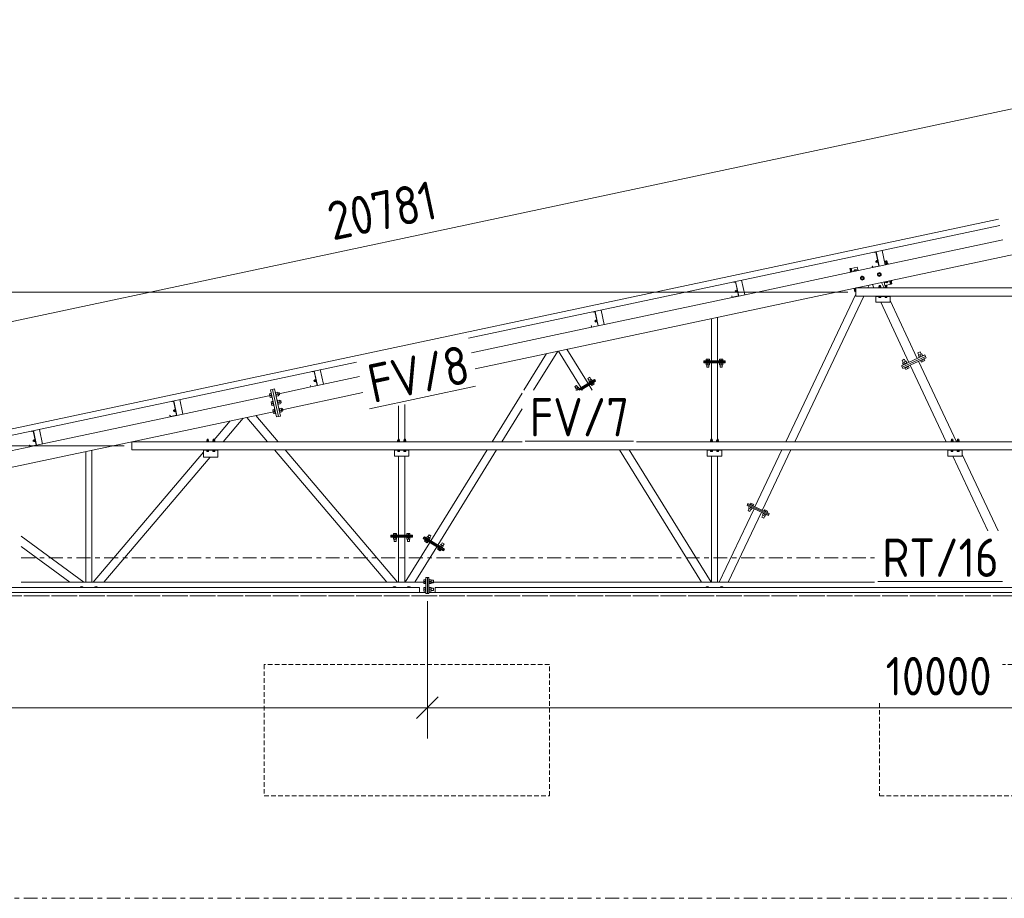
# Model space of a CAD drawing. Header units: millimetres. Extents: x -76 to 1111, y -178 to 661.
# Tile 8 of 91: x 92 to 220, y 0 to 114. Entities that reach past the tile are written whole.
import ezdxf

# ---------------------------------------------------------------- set-up
doc = ezdxf.new("R2010")
doc.units = ezdxf.units.MM
doc.header["$LTSCALE"] = 0.6
for name, pattern in [('VERDECKT2', [1.5, 1, -0.5]), ('XKITLINE00', [0]), ('XKITLINE03', [6, 3, -1, 1, -1])]:
    doc.linetypes.add(name, pattern=pattern)
for name, color, linetype, lineweight in [('Bolt', 7, 'Continuous', 0), ('Part', 2, 'Continuous', 0), ('PartMark', 3, 'Continuous', 0), ('S-GRID', 1, 'Continuous', 0), ('Z-DIMENSIONS', 1, 'Continuous', 0)]:
    doc.layers.add(name, color=color, linetype=linetype, lineweight=lineweight)
doc.styles.add('ISOCPEUR', font='ISOCPEUR.TTF')

msp = doc.modelspace()

# ---------------------------------------------------------------- linework, layer by layer
at = {"layer": 'Bolt', "color": 3, "linetype": 'XKITLINE00', "lineweight": 0}
for p, q in [((202.73, 83.98), (202.84, 84)), ((202.73, 83.98), (202.73, 83.98)), ((202.84, 84.01), (202.85, 83.95)), ((202.85, 83.95), (202.98, 83.98)), ((202.97, 84.03), (202.97, 84.03)), ((202.97, 84.03), (202.99, 83.95)), ((202.99, 83.95), (203.02, 83.96)), ((202.98, 82.83), (203.08, 82.85)), ((202.98, 82.83), (202.98, 82.82)), ((202.98, 82.82), (203.01, 82.67)), ((203.01, 82.67), (203.12, 82.7)), ((203.07, 82.9), (203.2, 82.93)), ((203.07, 82.9), (203.13, 82.65)), ((203.1, 82.77), (203.23, 82.8)), ((203.13, 82.65), (203.26, 82.68)), ((203.2, 82.96), (203.23, 82.97)), ((203.2, 82.96), (203.26, 82.65)), ((203.26, 82.65), (203.3, 82.65)), ((204.52, 82.46), (204.57, 82.47)), ((204.62, 82.47), (204.57, 82.47)), ((204.66, 82.43), (204.62, 82.47)), ((204.66, 82.42), (204.66, 82.43)), ((199.7, 81.42), (199.67, 81.37)), ((199.67, 81.37), (199.67, 81.36)), ((199.72, 81.44), (199.7, 81.42)), ((200.18, 81.62), (200.13, 81.52)), ((200.13, 81.52), (200.13, 81.46)), ((200.16, 81.53), (200.21, 81.63)), ((200.16, 81.47), (200.16, 81.53)), ((200.26, 81.67), (200.18, 81.62)), ((200.19, 81.47), (200.21, 81.62)), ((200.21, 81.63), (200.29, 81.68)), ((200.21, 81.62), (200.49, 81.68)), ((200.26, 81.67), (200.29, 81.68)), ((200.29, 81.68), (200.38, 81.67)), ((200.29, 81.5), (200.32, 81.64)), ((200.38, 81.67), (200.4, 81.66)), ((200.57, 81.56), (200.49, 81.68)), ((201.08, 80.78), (201.01, 80.56)), ((201.31, 80.83), (201.08, 80.78)), ((201.46, 80.65), (201.31, 80.83)), ((201.39, 80.44), (201.46, 80.65)), ((203.3, 81.25), (203.23, 81.03)), ((203.23, 81.03), (203.38, 80.86)), ((203.52, 81.3), (203.3, 81.25)), ((203.38, 80.86), (203.61, 80.91)), ((203.68, 81.13), (203.52, 81.3)), ((203.61, 80.91), (203.68, 81.13)), ((184.48, 80.1), (184.47, 80.11)), ((184.48, 80.1), (184.58, 80.12)), ((184.58, 80.13), (184.59, 80.07)), ((184.59, 80.07), (184.72, 80.1)), ((184.71, 80.16), (184.71, 80.15)), ((184.71, 80.15), (184.73, 80.07)), ((184.73, 80.07), (184.76, 80.08)), ((200.59, 79.33), (200.58, 79.38)), ((200.62, 79.33), (200.6, 79.38)), ((200.67, 79.33), (200.63, 79.39)), ((200.77, 79.36), (200.74, 79.41)), ((201.01, 80.56), (201.16, 80.39)), ((201.16, 80.39), (201.39, 80.44)), ((203.69, 79.37), (203.37, 79.37)), ((203.37, 79.33), (203.37, 79.37)), ((203.4, 79.5), (203.65, 79.5)), ((203.4, 79.37), (203.4, 79.5)), ((203.61, 79.66), (203.45, 79.66)), ((203.45, 79.5), (203.45, 79.66)), ((203.53, 79.37), (203.53, 79.5)), ((203.61, 79.5), (203.61, 79.66)), ((203.65, 79.5), (203.65, 79.37)), ((203.69, 79.33), (203.69, 79.37)), ((204.24, 80.02), (204.16, 80.14)), ((204.49, 79.37), (204.17, 79.37)), ((204.17, 79.33), (204.17, 79.37)), ((204.2, 79.5), (204.45, 79.5)), ((204.2, 79.37), (204.2, 79.5)), ((204.51, 80.08), (204.24, 80.02)), ((204.41, 79.66), (204.25, 79.66)), ((204.25, 79.5), (204.25, 79.66)), ((204.33, 79.37), (204.33, 79.5)), ((204.35, 80.03), (204.34, 80.04)), ((204.44, 80.01), (204.35, 80.03)), ((204.39, 80.05), (204.41, 80.19)), ((204.41, 79.5), (204.41, 79.66)), ((204.52, 80.06), (204.44, 80.01)), ((204.44, 80.01), (204.47, 80.02)), ((204.45, 79.5), (204.45, 79.37)), ((204.47, 80.02), (204.55, 80.07)), ((204.49, 79.33), (204.49, 79.37)), ((204.53, 80.22), (204.51, 80.08)), ((204.56, 80.16), (204.52, 80.06)), ((204.55, 80.07), (204.59, 80.17)), ((204.56, 80.22), (204.56, 80.16)), ((204.59, 80.17), (204.59, 80.23)), ((204.99, 80.25), (205.04, 80.26)), ((205.04, 80.26), (205.08, 80.28)), ((205.08, 80.28), (205.1, 80.34)), ((184.72, 78.95), (184.82, 78.97)), ((184.72, 78.95), (184.72, 78.94)), ((184.72, 78.94), (184.75, 78.79)), ((184.75, 78.79), (184.86, 78.81)), ((184.81, 79.02), (184.94, 79.04)), ((184.81, 79.02), (184.87, 78.77)), ((184.84, 78.89), (184.97, 78.92)), ((184.87, 78.77), (185, 78.8)), ((184.94, 79.08), (185, 78.76)), ((184.94, 79.08), (184.97, 79.08)), ((185, 78.76), (185.04, 78.77)), ((200.12, 79.28), (200.16, 79.24)), ((200.16, 79.24), (200.19, 79.23)), ((203.37, 78.19), (203.37, 78.23)), ((203.69, 78.19), (203.37, 78.19)), ((203.41, 78.09), (203.41, 78.19)), ((203.65, 78.09), (203.41, 78.09)), ((203.53, 78.09), (203.53, 78.19)), ((203.65, 78.09), (203.65, 78.19)), ((203.69, 78.19), (203.69, 78.23)), ((204.17, 78.19), (204.17, 78.23)), ((204.49, 78.19), (204.17, 78.19)), ((204.21, 78.09), (204.21, 78.19)), ((204.45, 78.09), (204.21, 78.09)), ((204.33, 78.09), (204.33, 78.19)), ((204.45, 78.09), (204.45, 78.19)), ((204.49, 78.19), (204.49, 78.23)), ((166.21, 76.23), (166.21, 76.23)), ((166.21, 76.23), (166.22, 76.22)), ((166.22, 76.22), (166.32, 76.24)), ((166.32, 76.25), (166.33, 76.19)), ((166.33, 76.19), (166.46, 76.22)), ((166.45, 76.28), (166.47, 76.19)), ((166.47, 76.19), (166.5, 76.19)), ((166.46, 75.07), (166.57, 75.09)), ((166.46, 75.07), (166.46, 75.06)), ((166.46, 75.06), (166.49, 74.91)), ((166.49, 74.91), (166.6, 74.93)), ((166.56, 75.14), (166.69, 75.16)), ((166.56, 75.14), (166.61, 74.89)), ((166.58, 75.01), (166.71, 75.04)), ((166.61, 74.89), (166.74, 74.92)), ((166.68, 75.2), (166.75, 74.88)), ((166.68, 75.2), (166.71, 75.2)), ((166.75, 74.88), (166.78, 74.89)), ((208.76, 71.02), (208.47, 70.88)), ((208.6, 70.61), (208.47, 70.88)), ((208.96, 70.78), (208.53, 70.57)), ((208.53, 70.57), (208.63, 70.34)), ((209.12, 70.57), (208.58, 70.32)), ((208.85, 70.44), (208.74, 70.67)), ((208.89, 70.74), (208.76, 71.02)), ((209.07, 70.55), (208.96, 70.78)), ((209.14, 70.52), (209.12, 70.57)), ((181.41, 69.91), (180.91, 69.91)), ((180.91, 69.87), (180.91, 69.91)), ((180.91, 69.56), (180.91, 69.6)), ((181.41, 69.56), (180.91, 69.56)), ((180.96, 69.91), (180.96, 70.07)), ((181.36, 70.07), (180.96, 70.07)), ((180.96, 69.35), (180.96, 69.56)), ((181.36, 69.35), (180.96, 69.35)), ((181.03, 69.04), (181.03, 69.35)), ((181.16, 69.91), (181.16, 70.07)), ((181.16, 69.35), (181.16, 69.56)), ((181.29, 69.04), (181.29, 69.35)), ((181.36, 69.91), (181.36, 70.07)), ((181.36, 69.35), (181.36, 69.56)), ((181.41, 69.87), (181.41, 69.91)), ((181.41, 69.56), (181.41, 69.6)), ((183.14, 69.91), (182.65, 69.91)), ((182.65, 69.87), (182.65, 69.91)), ((182.65, 69.56), (182.65, 69.6)), ((183.14, 69.56), (182.65, 69.56)), ((182.69, 69.91), (182.69, 70.07)), ((183.09, 70.07), (182.69, 70.07)), ((182.69, 69.35), (182.69, 69.56)), ((183.09, 69.35), (182.69, 69.35)), ((182.76, 69.04), (182.76, 69.35)), ((182.89, 69.91), (182.89, 70.07)), ((182.89, 69.35), (182.89, 69.56)), ((183.03, 69.04), (183.03, 69.35)), ((183.09, 69.91), (183.09, 70.07)), ((183.09, 69.35), (183.09, 69.56)), ((183.14, 69.87), (183.14, 69.91)), ((183.14, 69.56), (183.14, 69.6)), ((206.7, 70.06), (206.42, 69.92)), ((206.55, 69.64), (206.42, 69.92)), ((206.91, 69.81), (206.47, 69.61)), ((206.47, 69.61), (206.58, 69.38)), ((207.06, 69.61), (206.53, 69.36)), ((206.56, 69.31), (206.53, 69.36)), ((206.8, 69.48), (206.69, 69.71)), ((206.84, 69.78), (206.7, 70.06)), ((207.28, 69.15), (206.75, 68.9)), ((207.02, 69.58), (206.91, 69.81)), ((207.09, 69.56), (207.06, 69.61)), ((207.28, 69.15), (207.26, 69.2)), ((208.61, 70.27), (208.58, 70.32)), ((208.8, 69.86), (208.78, 69.91)), ((209.33, 70.11), (208.8, 69.86)), ((208.93, 69.7), (208.85, 69.88)), ((209.37, 69.91), (208.93, 69.7)), ((209.15, 69.8), (209.07, 69.99)), ((209.28, 70.09), (209.37, 69.91)), ((209.33, 70.11), (209.31, 70.16)), ((129.69, 68.48), (129.7, 68.46)), ((129.7, 68.45), (129.8, 68.48)), ((129.7, 68.46), (129.7, 68.45)), ((129.8, 68.5), (129.81, 68.43)), ((129.81, 68.43), (129.94, 68.46)), ((129.93, 68.53), (129.95, 68.43)), ((129.95, 68.43), (129.98, 68.43)), ((181.29, 69.04), (181.03, 69.04)), ((183.03, 69.04), (182.76, 69.04)), ((206.75, 68.9), (206.72, 68.95)), ((206.88, 68.74), (206.8, 68.92)), ((207.32, 68.94), (206.88, 68.74)), ((207.1, 68.84), (207.01, 69.02)), ((207.23, 69.12), (207.32, 68.94)), ((129.94, 67.31), (130.05, 67.33)), ((129.94, 67.31), (129.95, 67.3)), ((129.95, 67.3), (129.98, 67.15)), ((129.98, 67.15), (130.08, 67.17)), ((130.04, 67.37), (130.17, 67.4)), ((130.04, 67.37), (130.09, 67.13)), ((130.06, 67.25), (130.19, 67.28)), ((130.09, 67.13), (130.22, 67.15)), ((130.16, 67.43), (130.19, 67.44)), ((130.16, 67.43), (130.23, 67.12)), ((130.23, 67.12), (130.26, 67.13)), ((164.1, 66.67), (163.87, 66.52)), ((164.26, 66.4), (164.1, 66.67)), ((165.8, 67.72), (165.57, 67.58)), ((165.73, 67.32), (165.57, 67.58)), ((166.02, 67.49), (165.68, 67.28)), ((165.68, 67.28), (165.79, 67.1)), ((166.17, 67.33), (165.75, 67.07)), ((165.77, 67.04), (165.75, 67.07)), ((165.96, 67.46), (165.8, 67.72)), ((165.96, 67.2), (165.85, 67.39)), ((165.93, 66.78), (165.91, 66.81)), ((166.35, 67.04), (165.93, 66.78)), ((166.06, 66.66), (165.97, 66.8)), ((166.13, 67.31), (166.02, 67.49)), ((166.4, 66.87), (166.06, 66.66)), ((166.23, 66.77), (166.14, 66.91)), ((166.19, 67.3), (166.17, 67.33)), ((166.31, 67.02), (166.4, 66.87)), ((166.35, 67.04), (166.33, 67.07)), ((124.16, 65.56), (124.35, 65.6)), ((124.16, 65.56), (124.26, 65.09)), ((124.21, 65.32), (124.4, 65.37)), ((124.34, 65.65), (124.4, 65.66)), ((124.34, 65.65), (124.47, 65.08)), ((124.92, 65.78), (124.97, 65.79)), ((124.97, 65.79), (125.09, 65.21)), ((124.98, 65.73), (125.23, 65.79)), ((125.03, 65.5), (125.28, 65.55)), ((125.33, 65.32), (125.08, 65.26)), ((125.23, 65.79), (125.33, 65.32)), ((125.25, 65.71), (125.41, 65.74)), ((125.31, 65.4), (125.48, 65.43)), ((125.41, 65.74), (125.48, 65.43)), ((164.03, 66.26), (163.87, 66.52)), ((164.32, 66.44), (163.98, 66.23)), ((163.98, 66.23), (164.09, 66.05)), ((164.06, 66.03), (164.05, 66.02)), ((164.47, 66.28), (164.06, 66.03)), ((164.26, 66.15), (164.15, 66.33)), ((164.43, 66.26), (164.32, 66.44)), ((164.49, 66.25), (164.47, 66.28)), ((111.43, 64.6), (111.44, 64.57)), ((111.44, 64.57), (111.54, 64.6)), ((111.54, 64.62), (111.55, 64.55)), ((111.55, 64.55), (111.69, 64.58)), ((111.67, 64.65), (111.69, 64.54)), ((111.69, 64.54), (111.72, 64.55)), ((124.26, 65.09), (124.45, 65.13)), ((124.38, 64.52), (124.58, 64.56)), ((124.38, 64.52), (124.48, 64.05)), ((124.43, 64.28), (124.63, 64.32)), ((124.47, 65.08), (124.52, 65.09)), ((124.48, 64.05), (124.68, 64.09)), ((124.57, 64.61), (124.62, 64.62)), ((124.57, 64.61), (124.69, 64.04)), ((124.69, 64.04), (124.74, 64.05)), ((125.04, 65.2), (125.09, 65.21)), ((125.14, 64.73), (125.19, 64.74)), ((125.19, 64.74), (125.31, 64.17)), ((125.2, 64.69), (125.45, 64.74)), ((125.25, 64.46), (125.5, 64.51)), ((125.26, 64.16), (125.31, 64.17)), ((125.55, 64.27), (125.3, 64.22)), ((125.45, 64.74), (125.55, 64.27)), ((125.47, 64.67), (125.64, 64.7)), ((125.53, 64.35), (125.7, 64.39)), ((125.64, 64.7), (125.7, 64.39)), ((111.68, 63.43), (111.79, 63.45)), ((111.68, 63.43), (111.69, 63.42)), ((111.69, 63.42), (111.72, 63.27)), ((111.72, 63.27), (111.82, 63.29)), ((111.78, 63.49), (111.91, 63.52)), ((111.78, 63.49), (111.83, 63.25)), ((111.81, 63.37), (111.94, 63.4)), ((111.83, 63.25), (111.96, 63.27)), ((111.9, 63.55), (111.94, 63.56)), ((111.9, 63.55), (111.97, 63.24)), ((111.97, 63.24), (112, 63.25)), ((124.6, 63.47), (124.8, 63.51)), ((124.6, 63.47), (124.7, 63)), ((124.65, 63.24), (124.85, 63.28)), ((124.7, 63), (124.9, 63.04)), ((124.79, 63.57), (124.84, 63.58)), ((124.79, 63.57), (124.91, 62.99)), ((124.91, 62.99), (124.96, 63)), ((125.36, 63.69), (125.41, 63.7)), ((125.41, 63.7), (125.54, 63.13)), ((125.42, 63.65), (125.67, 63.7)), ((125.47, 63.41), (125.72, 63.47)), ((125.48, 63.11), (125.54, 63.13)), ((125.77, 63.23), (125.52, 63.18)), ((125.67, 63.7), (125.77, 63.23)), ((125.69, 63.62), (125.86, 63.66)), ((125.76, 63.31), (125.92, 63.34)), ((125.86, 63.66), (125.92, 63.34)), ((93.18, 60.72), (93.18, 60.69)), ((93.18, 60.69), (93.29, 60.71)), ((93.28, 60.75), (93.3, 60.67)), ((93.3, 60.67), (93.43, 60.7)), ((93.41, 60.77), (93.43, 60.66)), ((93.43, 60.66), (93.47, 60.67)), ((93.43, 59.54), (93.53, 59.57)), ((93.43, 59.54), (93.43, 59.53)), ((93.43, 59.53), (93.46, 59.39)), ((93.46, 59.39), (93.56, 59.41)), ((93.52, 59.61), (93.65, 59.64)), ((93.52, 59.61), (93.57, 59.36)), ((93.55, 59.49), (93.68, 59.52)), ((93.57, 59.36), (93.7, 59.39)), ((93.64, 59.67), (93.68, 59.68)), ((93.64, 59.67), (93.71, 59.36)), ((93.71, 59.36), (93.74, 59.37)), ((116.29, 59.37), (115.97, 59.37)), ((115.97, 59.33), (115.97, 59.37)), ((116.01, 59.5), (116.26, 59.5)), ((116.01, 59.37), (116.01, 59.5)), ((116.21, 59.66), (116.05, 59.66)), ((116.05, 59.5), (116.05, 59.66)), ((116.13, 59.37), (116.13, 59.5)), ((116.21, 59.5), (116.21, 59.66)), ((116.26, 59.5), (116.26, 59.37)), ((116.29, 59.33), (116.29, 59.37)), ((117.09, 59.37), (116.77, 59.37)), ((116.77, 59.33), (116.77, 59.37)), ((116.81, 59.5), (117.06, 59.5)), ((116.81, 59.37), (116.81, 59.5)), ((117.01, 59.66), (116.85, 59.66)), ((116.85, 59.5), (116.85, 59.66)), ((116.93, 59.37), (116.93, 59.5)), ((117.01, 59.5), (117.01, 59.66)), ((117.06, 59.5), (117.06, 59.37)), ((117.09, 59.33), (117.09, 59.37)), ((141.12, 59.37), (140.8, 59.37)), ((140.8, 59.33), (140.8, 59.37)), ((140.83, 59.5), (141.09, 59.5)), ((140.83, 59.37), (140.83, 59.5)), ((141.04, 59.66), (140.88, 59.66)), ((140.88, 59.5), (140.88, 59.66)), ((140.96, 59.37), (140.96, 59.5)), ((141.04, 59.5), (141.04, 59.66)), ((141.09, 59.5), (141.09, 59.37)), ((141.12, 59.33), (141.12, 59.37)), ((141.92, 59.37), (141.6, 59.37)), ((141.6, 59.33), (141.6, 59.37)), ((141.63, 59.5), (141.89, 59.5)), ((141.63, 59.37), (141.63, 59.5)), ((141.84, 59.66), (141.68, 59.66)), ((141.68, 59.5), (141.68, 59.66)), ((141.76, 59.37), (141.76, 59.5)), ((141.84, 59.5), (141.84, 59.66)), ((141.89, 59.5), (141.89, 59.37)), ((141.92, 59.33), (141.92, 59.37)), ((181.79, 59.37), (181.47, 59.37)), ((181.47, 59.33), (181.47, 59.37)), ((181.5, 59.5), (181.75, 59.5)), ((181.5, 59.37), (181.5, 59.5)), ((181.71, 59.66), (181.55, 59.66)), ((181.55, 59.5), (181.55, 59.66)), ((181.63, 59.37), (181.63, 59.5)), ((181.71, 59.5), (181.71, 59.66)), ((181.75, 59.5), (181.75, 59.37)), ((181.79, 59.33), (181.79, 59.37)), ((182.59, 59.37), (182.27, 59.37)), ((182.27, 59.33), (182.27, 59.37)), ((182.3, 59.5), (182.55, 59.5)), ((182.3, 59.37), (182.3, 59.5)), ((182.51, 59.66), (182.35, 59.66)), ((182.35, 59.5), (182.35, 59.66)), ((182.43, 59.37), (182.43, 59.5)), ((182.51, 59.5), (182.51, 59.66)), ((182.55, 59.5), (182.55, 59.37)), ((182.59, 59.33), (182.59, 59.37)), ((213.07, 59.37), (212.75, 59.37)), ((212.75, 59.33), (212.75, 59.37)), ((212.78, 59.5), (213.04, 59.5)), ((212.78, 59.37), (212.78, 59.5)), ((212.99, 59.66), (212.83, 59.66)), ((212.83, 59.5), (212.83, 59.66)), ((212.91, 59.37), (212.91, 59.5)), ((212.99, 59.5), (212.99, 59.66)), ((213.04, 59.5), (213.04, 59.37)), ((213.07, 59.33), (213.07, 59.37)), ((213.87, 59.37), (213.55, 59.37)), ((213.55, 59.33), (213.55, 59.37)), ((213.58, 59.5), (213.84, 59.5)), ((213.58, 59.37), (213.58, 59.5)), ((213.79, 59.66), (213.63, 59.66)), ((213.63, 59.5), (213.63, 59.66)), ((213.71, 59.37), (213.71, 59.5)), ((213.79, 59.5), (213.79, 59.66)), ((213.84, 59.5), (213.84, 59.37)), ((213.87, 59.33), (213.87, 59.37)), ((115.97, 58.19), (115.97, 58.23)), ((116.29, 58.19), (115.97, 58.19)), ((116.01, 58.09), (116.01, 58.19)), ((116.25, 58.09), (116.01, 58.09)), ((116.13, 58.09), (116.13, 58.19)), ((116.25, 58.09), (116.25, 58.19)), ((116.29, 58.19), (116.29, 58.23)), ((116.77, 58.19), (116.77, 58.23)), ((117.09, 58.19), (116.77, 58.19)), ((116.81, 58.09), (116.81, 58.19)), ((117.05, 58.09), (116.81, 58.09)), ((116.93, 58.09), (116.93, 58.19)), ((117.05, 58.09), (117.05, 58.19)), ((117.09, 58.19), (117.09, 58.23)), ((140.8, 58.19), (140.8, 58.23)), ((141.12, 58.19), (140.8, 58.19)), ((140.84, 58.09), (140.84, 58.19)), ((141.08, 58.09), (140.84, 58.09)), ((140.96, 58.09), (140.96, 58.19)), ((141.08, 58.09), (141.08, 58.19)), ((141.12, 58.19), (141.12, 58.23)), ((141.6, 58.19), (141.6, 58.23)), ((141.92, 58.19), (141.6, 58.19)), ((141.64, 58.09), (141.64, 58.19)), ((141.88, 58.09), (141.64, 58.09)), ((141.76, 58.09), (141.76, 58.19)), ((141.88, 58.09), (141.88, 58.19)), ((141.92, 58.19), (141.92, 58.23)), ((181.47, 58.19), (181.47, 58.23)), ((181.79, 58.19), (181.47, 58.19)), ((181.51, 58.09), (181.51, 58.19)), ((181.75, 58.09), (181.51, 58.09)), ((181.63, 58.09), (181.63, 58.19)), ((181.75, 58.09), (181.75, 58.19)), ((181.79, 58.19), (181.79, 58.23)), ((182.27, 58.19), (182.27, 58.23)), ((182.59, 58.19), (182.27, 58.19)), ((182.31, 58.09), (182.31, 58.19)), ((182.55, 58.09), (182.31, 58.09)), ((182.43, 58.09), (182.43, 58.19)), ((182.55, 58.09), (182.55, 58.19)), ((182.59, 58.19), (182.59, 58.23)), ((212.75, 58.19), (212.75, 58.23)), ((213.07, 58.19), (212.75, 58.19)), ((212.79, 58.09), (212.79, 58.19)), ((213.03, 58.09), (212.79, 58.09)), ((212.91, 58.09), (212.91, 58.19)), ((213.03, 58.09), (213.03, 58.19)), ((213.07, 58.19), (213.07, 58.23)), ((213.55, 58.19), (213.55, 58.23)), ((213.87, 58.19), (213.55, 58.19)), ((213.59, 58.09), (213.59, 58.19)), ((213.83, 58.09), (213.59, 58.09)), ((213.71, 58.09), (213.71, 58.19)), ((213.83, 58.09), (213.83, 58.19)), ((213.87, 58.19), (213.87, 58.23)), ((186.63, 51.19), (186.64, 51.22)), ((187.09, 51.01), (186.64, 51.22)), ((186.69, 51.2), (186.76, 51.35)), ((186.76, 51.35), (187.12, 51.18)), ((186.87, 51.12), (186.94, 51.27)), ((186.38, 50.39), (186.51, 50.67)), ((186.62, 50.28), (186.38, 50.39)), ((186.45, 50.7), (186.54, 50.89)), ((186.45, 50.7), (186.81, 50.53)), ((186.5, 50.91), (186.51, 50.95)), ((186.94, 50.7), (186.5, 50.91)), ((186.62, 50.28), (186.75, 50.55)), ((186.63, 50.61), (186.72, 50.8)), ((186.81, 50.53), (186.9, 50.72)), ((186.94, 50.7), (186.96, 50.73)), ((187.05, 51.03), (187.12, 51.18)), ((187.07, 50.98), (187.09, 51.01)), ((188.25, 49.84), (188.35, 50.03)), ((188.3, 50.05), (188.32, 50.09)), ((188.75, 49.84), (188.3, 50.05)), ((188.43, 50.33), (188.45, 50.37)), ((188.43, 49.75), (188.53, 49.95)), ((188.9, 50.15), (188.45, 50.37)), ((188.49, 50.35), (188.57, 50.5)), ((188.57, 50.5), (188.93, 50.33)), ((188.67, 50.26), (188.75, 50.41)), ((188.86, 50.17), (188.93, 50.33)), ((188.88, 50.12), (188.9, 50.15)), ((188.18, 49.53), (188.31, 49.81)), ((188.42, 49.42), (188.18, 49.53)), ((188.25, 49.84), (188.62, 49.67)), ((188.42, 49.42), (188.56, 49.7)), ((188.62, 49.67), (188.71, 49.86)), ((188.75, 49.84), (188.77, 49.88)), ((140.29, 47.23), (140.29, 47.4)), ((140.69, 47.4), (140.29, 47.4)), ((140.49, 47.23), (140.49, 47.4)), ((140.69, 47.23), (140.69, 47.4)), ((142.03, 47.23), (142.03, 47.4)), ((142.43, 47.4), (142.03, 47.4)), ((142.23, 47.23), (142.23, 47.4)), ((142.43, 47.23), (142.43, 47.4)), ((140.74, 47.23), (140.25, 47.23)), ((140.25, 47.19), (140.25, 47.23)), ((140.25, 46.89), (140.25, 46.93)), ((140.74, 46.89), (140.25, 46.89)), ((140.29, 46.67), (140.29, 46.89)), ((140.69, 46.67), (140.29, 46.67)), ((140.36, 46.37), (140.36, 46.67)), ((140.63, 46.37), (140.36, 46.37)), ((140.49, 46.67), (140.49, 46.89)), ((140.63, 46.37), (140.63, 46.67)), ((140.69, 46.67), (140.69, 46.89)), ((140.74, 47.19), (140.74, 47.23)), ((140.74, 46.89), (140.74, 46.93)), ((142.47, 47.23), (141.98, 47.23)), ((141.98, 47.19), (141.98, 47.23)), ((141.98, 46.89), (141.98, 46.93)), ((142.47, 46.89), (141.98, 46.89)), ((142.03, 46.67), (142.03, 46.89)), ((142.43, 46.67), (142.03, 46.67)), ((142.09, 46.37), (142.09, 46.67)), ((142.36, 46.37), (142.09, 46.37)), ((142.23, 46.67), (142.23, 46.89)), ((142.36, 46.37), (142.36, 46.67)), ((142.43, 46.67), (142.43, 46.89)), ((142.47, 47.19), (142.47, 47.23)), ((142.47, 46.89), (142.47, 46.93)), ((144.33, 46.41), (144.42, 46.55)), ((144.67, 46.2), (144.33, 46.41)), ((144.38, 46.58), (144.4, 46.61)), ((144.8, 46.32), (144.38, 46.58)), ((144.5, 46.31), (144.59, 46.45)), ((144.54, 46.84), (144.56, 46.87)), ((144.98, 46.61), (144.56, 46.87)), ((144.6, 46.85), (144.72, 47.03)), ((144.67, 46.2), (144.76, 46.34)), ((144.72, 47.03), (145.06, 46.82)), ((144.77, 46.99), (144.93, 47.26)), ((144.77, 46.74), (144.89, 46.92)), ((144.8, 46.32), (144.82, 46.35)), ((145.16, 47.12), (144.93, 47.26)), ((145.06, 46.82), (144.94, 46.64)), ((144.96, 46.58), (144.98, 46.61)), ((145, 46.85), (145.16, 47.12)), ((146.47, 45.94), (146.63, 46.2)), ((146.86, 46.06), (146.63, 46.2)), ((146.03, 45.36), (146.12, 45.5)), ((146.37, 45.15), (146.03, 45.36)), ((146.08, 45.53), (146.1, 45.56)), ((146.5, 45.27), (146.08, 45.53)), ((146.2, 45.25), (146.29, 45.4)), ((146.24, 45.79), (146.27, 45.82)), ((146.68, 45.56), (146.27, 45.82)), ((146.3, 45.8), (146.42, 45.98)), ((146.37, 45.15), (146.46, 45.29)), ((146.42, 45.98), (146.76, 45.77)), ((146.47, 45.69), (146.59, 45.87)), ((146.5, 45.27), (146.52, 45.3)), ((146.76, 45.77), (146.64, 45.59)), ((146.66, 45.53), (146.68, 45.56)), ((146.7, 45.8), (146.86, 46.06)), ((144.24, 41.41), (144.44, 41.41)), ((144.24, 41.41), (144.24, 40.93)), ((144.24, 41.17), (144.44, 41.17)), ((144.44, 41.46), (144.44, 40.87)), ((144.44, 41.46), (144.49, 41.46)), ((144.89, 41.46), (144.94, 41.46)), ((144.94, 41.46), (144.94, 40.87)), ((144.94, 41.41), (145.2, 41.41)), ((144.94, 41.17), (145.2, 41.17)), ((145.2, 41.41), (145.2, 40.93)), ((145.2, 41.33), (145.5, 41.33)), ((145.2, 41.01), (145.5, 41.01)), ((145.5, 41.33), (145.5, 41.01)), ((99.6, 40.4), (99.64, 40.47)), ((99.64, 40.47), (99.87, 40.47)), ((99.87, 40.47), (99.91, 40.4)), ((101.47, 40.4), (101.51, 40.47)), ((101.51, 40.47), (101.74, 40.47)), ((101.74, 40.47), (101.78, 40.4)), ((140.27, 40.4), (140.31, 40.47)), ((140.31, 40.47), (140.54, 40.47)), ((140.54, 40.47), (140.58, 40.4)), ((142.14, 40.4), (142.17, 40.47)), ((142.17, 40.47), (142.4, 40.47)), ((142.4, 40.47), (142.44, 40.4)), ((144.24, 40.93), (144.44, 40.93)), ((144.24, 40.41), (144.44, 40.41)), ((144.24, 40.41), (144.24, 39.93)), ((144.24, 40.17), (144.44, 40.17)), ((144.24, 39.93), (144.44, 39.93)), ((144.44, 40.87), (144.49, 40.87)), ((144.44, 40.46), (144.44, 39.87)), ((144.44, 40.46), (144.49, 40.46)), ((144.44, 39.87), (144.49, 39.87)), ((144.89, 40.87), (144.94, 40.87)), ((144.89, 40.46), (144.94, 40.46)), ((144.89, 39.87), (144.94, 39.87)), ((145.2, 40.93), (144.94, 40.93)), ((144.94, 40.46), (144.94, 39.87)), ((144.94, 40.41), (145.2, 40.41)), ((144.94, 40.17), (145.2, 40.17)), ((145.2, 39.93), (144.94, 39.93)), ((145.2, 40.41), (145.2, 39.93)), ((145.2, 40.33), (145.5, 40.33)), ((145.2, 40.01), (145.5, 40.01)), ((145.5, 40.33), (145.5, 40.01)), ((180.94, 40.4), (180.97, 40.47)), ((180.97, 40.47), (181.2, 40.47)), ((181.2, 40.47), (181.24, 40.4)), ((182.8, 40.4), (182.84, 40.47)), ((182.84, 40.47), (183.07, 40.47)), ((183.07, 40.47), (183.11, 40.4))]:
    msp.add_line(p, q, dxfattribs=at)
for centre, radius, start, end in [((201.24, 80.61), 0.247, 41.9996, 221.9996), ((201.24, 80.61), 0.247, 221.9996, 41.9996), ((201.24, 80.61), 0.133, 41.9996, 221.9996), ((201.24, 80.61), 0.133, 221.9996, 41.9996), ((203.45, 81.08), 0.247, 41.9996, 221.9996), ((203.45, 81.08), 0.247, 221.9996, 41.9996), ((203.45, 81.08), 0.133, 41.9996, 221.9996), ((203.45, 81.08), 0.133, 221.9996, 41.9996), ((99.76, 40.27), 0.247, 33.2174, 146.7826), ((101.62, 40.27), 0.247, 33.2174, 146.7826), ((140.42, 40.27), 0.247, 33.2174, 146.7826), ((142.29, 40.27), 0.247, 33.2174, 146.7826), ((181.09, 40.27), 0.247, 33.2174, 146.7826), ((182.96, 40.27), 0.247, 33.2174, 146.7826)]:
    msp.add_arc(centre, radius, start, end, dxfattribs=at)
at = {"layer": 'Part', "color": 2, "linetype": 'XKITLINE00', "lineweight": 0}
for p, q in [((218.96, 88.25), (7.05, 43.26)), ((219.13, 87.46), (150.04, 72.8)), ((150.89, 68.81), (231.72, 86)), ((203.43, 82.16), (219.53, 85.58)), ((203.4, 82.18), (203, 84.04)), ((203.03, 84.05), (203.43, 82.16)), ((204.21, 82.33), (203.81, 84.21)), ((185.17, 78.28), (202.57, 81.98)), ((199.81, 81.87), (200.59, 82.04)), ((200.69, 81.58), (200.59, 82.04)), ((202.52, 82.17), (202.55, 82.18)), ((202.57, 81.98), (202.52, 82.17)), ((202.55, 82.18), (202.59, 82.01)), ((203.43, 82.16), (202.57, 81.98)), ((202.59, 82.01), (203.4, 82.18)), ((204.34, 82.84), (204.11, 82.79)), ((204.35, 82.36), (204.25, 82.81)), ((204.34, 82.84), (204.44, 82.86)), ((204.44, 82.38), (204.34, 82.84)), ((204.44, 82.38), (204.34, 82.84)), ((204.54, 82.4), (204.44, 82.86)), ((199.64, 81.84), (199.73, 81.85)), ((199.74, 81.38), (199.64, 81.84)), ((199.73, 81.85), (199.81, 81.87)), ((199.82, 81.4), (199.73, 81.85)), ((199.82, 81.4), (199.73, 81.85)), ((199.91, 81.42), (199.81, 81.87)), ((185.14, 78.3), (184.74, 80.16)), ((184.77, 80.17), (185.17, 78.28)), ((185.95, 78.45), (185.55, 80.33)), ((200.76, 79.33), (200.8, 79.42)), ((201.94, 79.33), (202.12, 79.7)), ((202.76, 79.33), (202.55, 79.79)), ((204.09, 79.33), (203.75, 80.05)), ((204.18, 79.66), (204.08, 80.12)), ((204.18, 79.66), (204.98, 79.84)), ((204.89, 79.82), (204.79, 80.27)), ((204.98, 79.84), (204.89, 80.29)), ((204.98, 79.84), (204.89, 80.29)), ((205.08, 79.86), (204.98, 80.31)), ((204.98, 79.84), (205.08, 79.86)), ((166.91, 74.4), (184.31, 78.1)), ((184.27, 78.29), (184.29, 78.3)), ((184.31, 78.1), (184.27, 78.29)), ((184.29, 78.3), (184.33, 78.13)), ((185.17, 78.28), (184.31, 78.1)), ((184.33, 78.13), (185.14, 78.3)), ((191.28, 59.33), (200.38, 78.53)), ((192.46, 59.33), (201.43, 78.27)), ((200.28, 78.84), (200.18, 79.29)), ((200.36, 78.85), (200.27, 79.31)), ((200.36, 78.85), (200.27, 79.31)), ((200.28, 78.84), (200.36, 78.85)), ((200.38, 79.22), (200.35, 79.33)), ((200.36, 78.85), (200.38, 78.86)), ((200.38, 78.27), (200.38, 79.33)), ((200.38, 79.33), (231.72, 79.33)), ((200.38, 78.27), (202.99, 78.27)), ((202.99, 78.27), (202.99, 77.47)), ((202.99, 78.27), (204.86, 78.27)), ((202.99, 78.23), (204.86, 78.23)), ((204.86, 78.27), (237.44, 78.27)), ((204.86, 78.27), (204.86, 77.47)), ((202.99, 77.47), (204.86, 77.47)), ((207.3, 69.66), (203.64, 77.47)), ((208.39, 70.17), (204.86, 77.69)), ((166.88, 74.42), (166.48, 76.29)), ((166.51, 76.29), (166.91, 74.4)), ((167.69, 74.57), (167.29, 76.46)), ((166.01, 74.41), (166.03, 74.42)), ((166.05, 74.22), (166.01, 74.41)), ((166.03, 74.42), (166.07, 74.25)), ((166.91, 74.4), (166.05, 74.22)), ((166.07, 74.25), (166.88, 74.42)), ((181.63, 69.87), (181.63, 75.35)), ((182.43, 69.87), (182.43, 75.52)), ((150.45, 70.9), (166.05, 74.22)), ((157.25, 66.03), (160.19, 70.79)), ((158.51, 66.03), (161.64, 71.1)), ((164.68, 66.36), (161.74, 71.12)), ((165.58, 66.93), (162.84, 71.36)), ((209.36, 70.62), (206.34, 69.21)), ((209.44, 70.44), (206.42, 69.03)), ((209.44, 70.44), (206.42, 69.03)), ((209.44, 70.44), (209.36, 70.62)), ((209.53, 70.26), (209.44, 70.44)), ((135.48, 69.7), (7.21, 42.47)), ((183.43, 69.87), (180.63, 69.87)), ((180.63, 69.73), (180.63, 69.87)), ((183.43, 69.73), (180.63, 69.73)), ((180.63, 69.6), (180.63, 69.73)), ((183.43, 69.73), (180.63, 69.73)), ((183.43, 69.6), (180.63, 69.6)), ((181.63, 59.33), (181.63, 69.6)), ((182.43, 59.33), (182.43, 69.6)), ((183.43, 69.73), (183.43, 69.87)), ((183.43, 69.6), (183.43, 69.73)), ((206.42, 69.03), (206.34, 69.21)), ((209.53, 70.26), (206.51, 68.84)), ((212.15, 59.33), (207.47, 69.3)), ((213.47, 59.33), (208.56, 69.81)), ((130.36, 66.66), (129.96, 68.53)), ((129.99, 68.54), (130.39, 66.64)), ((131.17, 66.81), (130.77, 68.71)), ((206.51, 68.84), (206.42, 69.03)), ((129.49, 66.65), (129.52, 66.66)), ((129.53, 66.46), (129.49, 66.65)), ((129.52, 66.66), (129.55, 66.49)), ((130.39, 66.64), (129.53, 66.46)), ((129.55, 66.49), (130.36, 66.66)), ((130.39, 66.64), (135.88, 67.81)), ((166.43, 67.45), (164.14, 66.03)), ((166.5, 67.34), (164.39, 66.03)), ((166.5, 67.34), (164.39, 66.03)), ((166.57, 67.22), (164.65, 66.03)), ((166.13, 66.03), (165.72, 66.7)), ((166.5, 67.34), (166.43, 67.45)), ((166.57, 67.22), (166.5, 67.34)), ((112.13, 62.76), (124.46, 65.38)), ((124.57, 66.15), (124.3, 66.09)), ((124.3, 66.09), (125.06, 62.56)), ((124.83, 66.21), (124.57, 66.15)), ((124.57, 66.15), (125.32, 62.62)), ((124.57, 66.15), (125.32, 62.62)), ((124.83, 66.21), (125.58, 62.67)), ((124.98, 65.49), (129.53, 66.46)), ((125.42, 63.4), (136.32, 65.72)), ((153.11, 59.33), (157.01, 65.64)), ((164.88, 66.03), (164.82, 66.14)), ((112.1, 62.78), (111.7, 64.66)), ((111.73, 64.66), (112.13, 62.76)), ((112.92, 62.92), (112.51, 64.83)), ((140.96, 59.33), (140.96, 64.02)), ((141.76, 59.33), (141.76, 64.19)), ((21.76, 41.37), (124.9, 63.29)), ((111.23, 62.77), (111.26, 62.78)), ((111.27, 62.57), (111.23, 62.77)), ((111.26, 62.78), (111.29, 62.61)), ((112.13, 62.76), (111.27, 62.57)), ((111.29, 62.61), (112.1, 62.78)), ((125.31, 59.33), (122.4, 62.76)), ((154.36, 59.33), (157.01, 63.61)), ((93.87, 58.88), (111.27, 62.57)), ((116.74, 59.33), (119.04, 62.05)), ((118.14, 59.33), (120.75, 62.41)), ((123.91, 59.33), (121.22, 62.51)), ((125.32, 62.62), (125.06, 62.56)), ((125.58, 62.67), (125.32, 62.62)), ((93.84, 58.9), (93.44, 60.78)), ((93.47, 60.79), (93.87, 58.88)), ((94.66, 59.04), (94.25, 60.95)), ((93.01, 58.69), (92.97, 58.89)), ((92.97, 58.89), (93, 58.89)), ((93, 58.89), (93.03, 58.73)), ((93.03, 58.73), (93.84, 58.9)), ((106.28, 58.27), (106.28, 59.33)), ((106.28, 59.33), (157.01, 59.33)), ((171.9, 59.33), (222.63, 59.33)), ((75.62, 55), (93.01, 58.69)), ((93.87, 58.88), (93.01, 58.69)), ((100.29, 41.07), (100.29, 58.06)), ((101.09, 41.07), (101.09, 58.23)), ((101.23, 41.07), (115.6, 57.99)), ((106.28, 58.27), (212.38, 58.27)), ((115.6, 58.27), (115.6, 57.33)), ((115.6, 58.23), (117.47, 58.23)), ((117.47, 57.33), (117.47, 58.27)), ((139.43, 41.07), (124.82, 58.27)), ((140.83, 41.07), (126.22, 58.27)), ((140.43, 58.27), (140.43, 57.47)), ((140.43, 58.23), (142.29, 58.23)), ((142.29, 57.47), (142.29, 58.27)), ((145.15, 46.46), (152.45, 58.27)), ((146.06, 45.9), (153.7, 58.27)), ((180.32, 41.07), (169.68, 58.27)), ((181.57, 41.07), (170.94, 58.27)), ((181.09, 58.27), (181.09, 57.47)), ((181.09, 58.23), (182.96, 58.23)), ((182.96, 57.47), (182.96, 58.27)), ((187.27, 50.88), (190.77, 58.27)), ((188.24, 50.42), (191.95, 58.27)), ((212.38, 58.27), (212.38, 57.47)), ((212.38, 58.27), (214.24, 58.27)), ((212.38, 58.23), (214.24, 58.23)), ((214.24, 58.27), (222.63, 58.27)), ((214.24, 58.27), (214.24, 57.47)), ((218.9, 47.77), (214.24, 57.69)), ((102.63, 41.07), (116.44, 57.33)), ((115.6, 57.33), (117.47, 57.33)), ((140.43, 57.47), (142.29, 57.47)), ((140.96, 47.19), (140.96, 57.47)), ((141.76, 47.19), (141.76, 57.47)), ((181.09, 57.47), (182.96, 57.47)), ((181.63, 41.07), (181.63, 57.47)), ((182.43, 41.07), (182.43, 57.47)), ((212.38, 57.47), (214.24, 57.47)), ((217.57, 47.77), (213.02, 57.47)), ((186.37, 51.31), (186.31, 51.19)), ((186.37, 51.31), (189.14, 50)), ((182.62, 41.07), (187.16, 50.64)), ((183.8, 41.07), (188.12, 50.18)), ((186.31, 51.19), (186.25, 51.07)), ((186.25, 51.07), (189.03, 49.75)), ((186.31, 51.19), (189.08, 49.88)), ((186.31, 51.19), (189.08, 49.88)), ((189.14, 50), (189.08, 49.88)), ((189.08, 49.88), (189.03, 49.75)), ((91.89, 47.07), (100.02, 41.07)), ((142.76, 47.19), (139.96, 47.19)), ((139.96, 47.06), (139.96, 47.19)), ((142.76, 47.06), (139.96, 47.06)), ((139.96, 46.93), (139.96, 47.06)), ((142.76, 47.06), (139.96, 47.06)), ((142.76, 46.93), (139.96, 46.93)), ((140.96, 41.07), (140.96, 46.93)), ((141.76, 41.07), (141.76, 46.93)), ((141.81, 41.07), (145.01, 46.24)), ((142.76, 47.06), (142.76, 47.19)), ((142.76, 46.93), (142.76, 47.06)), ((144.23, 46.88), (144.16, 46.76)), ((144.16, 46.76), (146.77, 45.15)), ((144.3, 46.99), (144.23, 46.88)), ((144.23, 46.88), (146.84, 45.26)), ((144.23, 46.88), (146.84, 45.26)), ((144.3, 46.99), (146.91, 45.38)), ((91.89, 45.74), (98.23, 41.07)), ((143.07, 41.07), (145.92, 45.68)), ((146.84, 45.26), (146.77, 45.15)), ((146.91, 45.38), (146.84, 45.26)), ((91.89, 41.07), (144.49, 41.07)), ((144.69, 41.7), (144.49, 41.7)), ((144.49, 41.7), (144.49, 39.63)), ((144.89, 41.7), (144.69, 41.7)), ((144.69, 41.7), (144.69, 39.63)), ((144.69, 41.7), (144.69, 39.63)), ((144.89, 41.7), (144.89, 39.63)), ((144.89, 41.07), (202.84, 41.07)), ((143.69, 40.4), (21.83, 40.4)), ((143.69, 39.73), (21.83, 39.73)), ((143.69, 39.73), (143.69, 40.4)), ((143.69, 39.73), (144.49, 39.73)), ((144.89, 39.73), (145.69, 39.73)), ((277.02, 40.4), (145.69, 40.4)), ((145.69, 39.73), (145.69, 40.4)), ((277.02, 39.73), (145.69, 39.73)), ((144.69, 39.63), (144.49, 39.63)), ((144.89, 39.63), (144.69, 39.63))]:
    msp.add_line(p, q, dxfattribs=at)
at = {"layer": 'Part', "color": 4, "linetype": 'VERDECKT2', "lineweight": 0}
for p, q in [((19.36, 39.33), (536.69, 39.33)), ((160.56, 30.4), (123.49, 30.4)), ((123.49, 30.4), (123.49, 13.33)), ((160.56, 13.33), (160.56, 30.4)), ((240.56, 30.4), (219.45, 30.4)), ((203.49, 25.37), (203.49, 13.33)), ((123.49, 13.33), (160.56, 13.33)), ((203.49, 13.33), (240.56, 13.33))]:
    msp.add_line(p, q, dxfattribs=at)
at = {"layer": 'PartMark', "color": 1, "linetype": 'XKITLINE00', "lineweight": 0}
for p, q in [((137.18, 63.63), (150.96, 66.55)), ((157.41, 59.43), (171.5, 59.43)), ((203.24, 41.17), (219.48, 41.17))]:
    msp.add_line(p, q, dxfattribs=at)
at = {"layer": 'S-GRID', "color": 1, "linetype": 'XKITLINE03', "lineweight": 0}
for p, q in [((91.89, 44.27), (202.84, 44.27)), ((-12.18, 39.33), (565.05, 39.33)), ((-12.18, 0), (565.05, 0))]:
    msp.add_line(p, q, dxfattribs=at)
at = {"layer": 'Z-DIMENSIONS', "color": 7, "linetype": 'XKITLINE00', "lineweight": 0}
for p, q in [((4.14, 56.59), (275.17, 114.2)), ((199.38, 78.8), (-16.02, 78.8)), ((105.28, 58.8), (-16.02, 58.8)), ((105.28, 58.8), (-16.02, 58.8)), ((144.69, 38.63), (144.69, 20.77)), ((144.69, 38.63), (144.69, 20.77)), ((146.1, 26.19), (143.28, 23.36)), ((146.1, 26.19), (143.28, 23.36)), ((7.02, 24.77), (144.69, 24.77)), ((144.69, 24.77), (278.03, 24.77))]:
    msp.add_line(p, q, dxfattribs=at)
at = {"layer": 'Z-DIMENSIONS', "color": 3}
msp.add_point((144.69, 24.77), dxfattribs=at)
msp.add_point((144.69, 24.77), dxfattribs=at)

# ---------------------------------------------------------------- texts
at = {"layer": 'PartMark', "color": 1, "style": 'ISOCPEUR', "width": 0.85}
msp.add_text('FV/8', height=5, rotation=11.9863, dxfattribs=at).set_placement((137.64, 64.34))
for s, p in [('FV/7', (158.01, 60.03)), ('RT/16', (203.84, 41.77))]:
    msp.add_text(s, height=5, dxfattribs=at).set_placement(p)
at = {"layer": 'Z-DIMENSIONS', "color": 3, "style": 'ISOCPEUR', "width": 0.85}
msp.add_text('20781', height=5, rotation=11.9977, dxfattribs=at).set_placement((132.39, 85.48))
msp.add_text('10000', height=5, dxfattribs=at).set_placement((204.27, 26.37))

doc.saveas('drawing.dxf')
